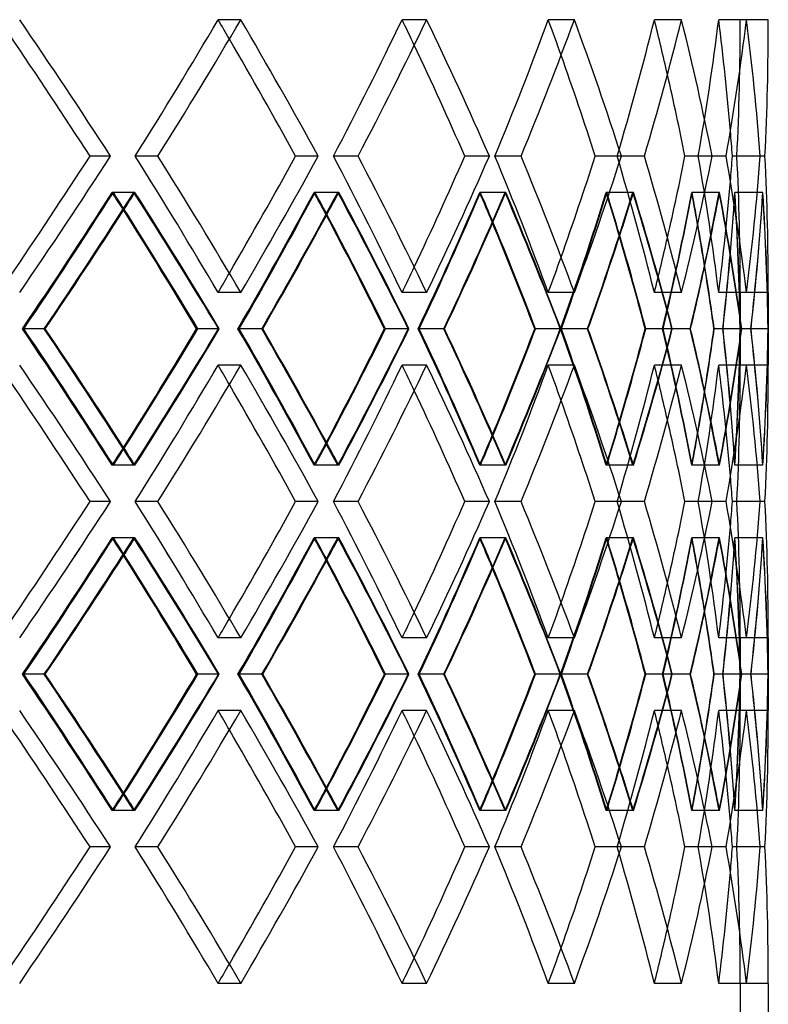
# Model space of a CAD drawing. Header units: millimetres. Extents: x -380 to 380, y -180 to 181.
# Tile 11 of 13: x 180 to 246, y -1 to 87. Entities that reach past the tile are written whole.
import ezdxf

# ---------------------------------------------------------------- set-up
doc = ezdxf.new("R2010")
doc.units = ezdxf.units.MM
doc.layers.add('HIDDEN', color=7, linetype='Continuous')
doc.layers.add('THICK', color=7, linetype='Continuous')

msp = doc.modelspace()

# ---------------------------------------------------------------- linework, layer by layer
at = {"layer": 'HIDDEN'}
for p, q in [((199.22, 86.769), (197.198, 86.769)), ((199.22, 86.769), (197.198, 86.769)), ((215.791, 86.769), (213.6, 86.769)), ((215.791, 86.769), (213.6, 86.769)), ((228.957, 86.769), (226.633, 86.769)), ((228.957, 86.769), (226.633, 86.769)), ((238.514, 86.769), (236.092, 86.769)), ((238.514, 86.769), (236.092, 86.769)), ((244.308, 86.769), (241.828, 86.769)), ((244.308, 86.769), (241.828, 86.769)), ((246.25, 86.769), (243.75, 86.769)), ((187.609, 74.617), (185.784, 74.617)), ((191.835, 74.617), (189.81, 74.617)), ((191.835, 74.617), (189.81, 74.617)), ((206.121, 74.617), (204.096, 74.617)), ((209.673, 74.617), (207.48, 74.617)), ((209.673, 74.617), (207.48, 74.617)), ((221.382, 74.617), (219.188, 74.617)), ((224.205, 74.617), (221.878, 74.617)), ((224.205, 74.617), (221.878, 74.617)), ((233.152, 74.617), (230.825, 74.617)), ((235.201, 74.617), (232.776, 74.617)), ((235.201, 74.617), (232.776, 74.617)), ((241.245, 74.617), (238.821, 74.617)), ((242.488, 74.617), (240.004, 74.617)), ((242.488, 74.617), (240.004, 74.617)), ((245.534, 74.617), (243.05, 74.617)), ((245.95, 74.617), (243.447, 74.617)), ((245.95, 74.617), (243.447, 74.617)), ((189.789, 71.386), (187.763, 71.386)), ((189.689, 71.386), (187.863, 71.386)), ((207.958, 71.386), (205.763, 71.386)), ((207.873, 71.386), (205.847, 71.386)), ((222.847, 71.386), (220.518, 71.386)), ((222.78, 71.386), (220.585, 71.386)), ((234.222, 71.386), (231.796, 71.386)), ((234.173, 71.386), (231.844, 71.386)), ((241.903, 71.386), (239.418, 71.386)), ((241.873, 71.386), (239.447, 71.386)), ((245.769, 71.386), (243.264, 71.386)), ((245.759, 71.386), (243.274, 71.386)), ((199.22, 62.464), (197.198, 62.464)), ((199.22, 62.464), (197.198, 62.464)), ((215.791, 62.464), (213.6, 62.464)), ((215.791, 62.464), (213.6, 62.464)), ((228.957, 62.464), (226.633, 62.464)), ((228.957, 62.464), (226.633, 62.464)), ((238.514, 62.464), (236.092, 62.464)), ((238.514, 62.464), (236.092, 62.464)), ((244.308, 62.464), (241.828, 62.464)), ((244.308, 62.464), (241.828, 62.464)), ((246.25, 62.464), (243.75, 62.464)), ((243.75, 62.464), (243.75, 56.002)), ((181.705, 59.233), (179.751, 59.233)), ((181.705, 59.233), (179.882, 59.233)), ((197.304, 59.233), (195.281, 59.233)), ((201.103, 59.233), (198.967, 59.233)), ((201.103, 59.233), (199.08, 59.233)), ((214.215, 59.233), (212.024, 59.233)), ((217.329, 59.233), (215.046, 59.233)), ((217.329, 59.233), (215.138, 59.233)), ((227.748, 59.233), (225.424, 59.233)), ((230.127, 59.233), (227.733, 59.233)), ((230.127, 59.233), (227.803, 59.233)), ((237.69, 59.233), (235.268, 59.233)), ((239.297, 59.233), (236.829, 59.233)), ((239.297, 59.233), (236.875, 59.233)), ((243.882, 59.233), (241.402, 59.233)), ((244.706, 59.233), (242.19, 59.233)), ((244.692, 59.233), (242.212, 59.233)), ((246.229, 59.233), (243.729, 59.233)), ((244.692, 59.233), (243.731, 59.233)), ((199.22, 56.002), (197.198, 56.002)), ((199.22, 56.002), (197.198, 56.002)), ((215.791, 56.002), (213.6, 56.002)), ((215.791, 56.002), (213.6, 56.002)), ((228.957, 56.002), (226.633, 56.002)), ((228.957, 56.002), (226.633, 56.002)), ((238.514, 56.002), (236.092, 56.002)), ((238.514, 56.002), (236.092, 56.002)), ((244.308, 56.002), (241.828, 56.002)), ((244.308, 56.002), (241.828, 56.002)), ((246.25, 56.002), (243.75, 56.002)), ((189.789, 47.081), (187.763, 47.081)), ((189.689, 47.081), (187.863, 47.081)), ((207.958, 47.081), (205.763, 47.081)), ((207.873, 47.081), (205.847, 47.081)), ((222.847, 47.081), (220.518, 47.081)), ((222.78, 47.081), (220.585, 47.081)), ((234.222, 47.081), (231.796, 47.081)), ((234.173, 47.081), (231.844, 47.081)), ((241.903, 47.081), (239.418, 47.081)), ((241.873, 47.081), (239.447, 47.081)), ((245.769, 47.081), (243.264, 47.081)), ((245.759, 47.081), (243.274, 47.081)), ((187.609, 43.85), (185.784, 43.85)), ((191.835, 43.85), (189.81, 43.85)), ((191.835, 43.85), (189.81, 43.85)), ((206.121, 43.85), (204.096, 43.85)), ((209.673, 43.85), (207.48, 43.85)), ((209.673, 43.85), (207.48, 43.85)), ((221.382, 43.85), (219.188, 43.85)), ((224.205, 43.85), (221.878, 43.85)), ((224.205, 43.85), (221.878, 43.85)), ((233.152, 43.85), (230.825, 43.85)), ((235.201, 43.85), (232.776, 43.85)), ((235.201, 43.85), (232.776, 43.85)), ((241.245, 43.85), (238.821, 43.85)), ((242.488, 43.85), (240.004, 43.85)), ((242.488, 43.85), (240.004, 43.85)), ((245.534, 43.85), (243.05, 43.85)), ((245.95, 43.85), (243.447, 43.85)), ((245.95, 43.85), (243.447, 43.85)), ((189.789, 40.619), (187.763, 40.619)), ((189.689, 40.619), (187.863, 40.619)), ((207.958, 40.619), (205.763, 40.619)), ((207.873, 40.619), (205.847, 40.619)), ((222.847, 40.619), (220.518, 40.619)), ((222.78, 40.619), (220.585, 40.619)), ((234.222, 40.619), (231.796, 40.619)), ((234.173, 40.619), (231.844, 40.619)), ((241.903, 40.619), (239.418, 40.619)), ((241.873, 40.619), (239.447, 40.619)), ((245.769, 40.619), (243.264, 40.619)), ((245.759, 40.619), (243.274, 40.619)), ((199.22, 31.698), (197.198, 31.698)), ((199.22, 31.698), (197.198, 31.698)), ((215.791, 31.698), (213.6, 31.698)), ((215.791, 31.698), (213.6, 31.698)), ((228.957, 31.698), (226.633, 31.698)), ((228.957, 31.698), (226.633, 31.698)), ((238.514, 31.698), (236.092, 31.698)), ((238.514, 31.698), (236.092, 31.698)), ((244.308, 31.698), (241.828, 31.698)), ((244.308, 31.698), (241.828, 31.698)), ((246.25, 31.698), (243.75, 31.698)), ((243.75, 31.698), (243.75, 25.236)), ((181.705, 28.467), (179.751, 28.467)), ((181.705, 28.467), (179.882, 28.467)), ((197.304, 28.467), (195.281, 28.467)), ((201.103, 28.467), (198.967, 28.467)), ((201.103, 28.467), (199.08, 28.467)), ((214.215, 28.467), (212.024, 28.467)), ((217.329, 28.467), (215.046, 28.467)), ((217.329, 28.467), (215.138, 28.467)), ((227.748, 28.467), (225.424, 28.467)), ((230.127, 28.467), (227.733, 28.467)), ((230.127, 28.467), (227.803, 28.467)), ((237.69, 28.467), (235.268, 28.467)), ((239.297, 28.467), (236.829, 28.467)), ((239.297, 28.467), (236.875, 28.467)), ((243.882, 28.467), (241.402, 28.467)), ((244.706, 28.467), (242.19, 28.467)), ((244.692, 28.467), (242.212, 28.467)), ((246.229, 28.467), (243.729, 28.467)), ((244.692, 28.467), (243.731, 28.467)), ((199.22, 25.236), (197.198, 25.236)), ((199.22, 25.236), (197.198, 25.236)), ((215.791, 25.236), (213.6, 25.236)), ((215.791, 25.236), (213.6, 25.236)), ((228.957, 25.236), (226.633, 25.236)), ((228.957, 25.236), (226.633, 25.236)), ((238.514, 25.236), (236.092, 25.236)), ((238.514, 25.236), (236.092, 25.236)), ((244.308, 25.236), (241.828, 25.236)), ((244.308, 25.236), (241.828, 25.236)), ((246.25, 25.236), (243.75, 25.236)), ((189.789, 16.314), (187.763, 16.314)), ((189.689, 16.314), (187.863, 16.314)), ((207.958, 16.314), (205.763, 16.314)), ((207.873, 16.314), (205.847, 16.314)), ((222.847, 16.314), (220.518, 16.314)), ((222.78, 16.314), (220.585, 16.314)), ((234.222, 16.314), (231.796, 16.314)), ((234.173, 16.314), (231.844, 16.314)), ((241.903, 16.314), (239.418, 16.314)), ((241.873, 16.314), (239.447, 16.314)), ((245.769, 16.314), (243.264, 16.314)), ((245.759, 16.314), (243.274, 16.314)), ((187.609, 13.083), (185.784, 13.083)), ((191.835, 13.083), (189.81, 13.083)), ((191.835, 13.083), (189.81, 13.083)), ((206.121, 13.083), (204.096, 13.083)), ((209.673, 13.083), (207.48, 13.083)), ((209.673, 13.083), (207.48, 13.083)), ((221.382, 13.083), (219.188, 13.083)), ((224.205, 13.083), (221.878, 13.083)), ((224.205, 13.083), (221.878, 13.083)), ((233.152, 13.083), (230.825, 13.083)), ((235.201, 13.083), (232.776, 13.083)), ((235.201, 13.083), (232.776, 13.083)), ((241.245, 13.083), (238.821, 13.083)), ((242.488, 13.083), (240.004, 13.083)), ((242.488, 13.083), (240.004, 13.083)), ((245.534, 13.083), (243.05, 13.083)), ((245.95, 13.083), (243.447, 13.083)), ((245.95, 13.083), (243.447, 13.083)), ((199.22, 0.931), (197.198, 0.931)), ((199.22, 0.931), (197.198, 0.931)), ((215.791, 0.931), (213.6, 0.931)), ((215.791, 0.931), (213.6, 0.931)), ((228.957, 0.931), (226.633, 0.931)), ((228.957, 0.931), (226.633, 0.931)), ((238.514, 0.931), (236.092, 0.931)), ((238.514, 0.931), (236.092, 0.931)), ((244.308, 0.931), (241.828, 0.931)), ((244.308, 0.931), (241.828, 0.931)), ((246.25, 0.931), (243.75, 0.931)), ((243.75, 0.931), (243.75, -2.8))]:
    msp.add_line(p, q, dxfattribs=at)
for centre, major_axis, ratio, start_param, end_param in [((0, 86.769), (-225.997, 225.997), 0.432739, -2.028572, -1.979203), ((0, 86.769), (-217.183, -217.183), 0.509525, 1.992159, 2.042035), ((0, 86.769), (217.183, 217.183), 0.509525, -1.149433, -1.099557), ((0, 86.769), (217.183, -217.183), 0.509525, 1.092499, 1.099557), ((0, 86.769), (-219.41, 219.41), 0.509525, -2.091404, -2.042035), ((0, 86.769), (-209.806, -209.806), 0.591398, 2.054991, 2.104867), ((0, 86.769), (209.806, 209.806), 0.591398, -1.086601, -1.036726), ((0, 86.769), (209.806, -209.806), 0.591398, 1.027397, 1.036726), ((0, 86.769), (-211.958, 211.958), 0.591398, -2.154236, -2.104867), ((0, 86.769), (-201.601, -201.601), 0.679599, 2.117823, 2.167699), ((0, 86.769), (201.601, 201.601), 0.679599, -1.02377, -0.973894), ((0, 86.769), (201.601, -201.601), 0.679599, 0.96094, 0.973894), ((0, 86.769), (-203.669, 203.669), 0.679599, -2.217068, -2.167699), ((0, 86.769), (-192.6, -192.6), 0.77568, 2.180655, 2.230531), ((0, 86.769), (192.6, 192.6), 0.77568, -0.960938, -0.911062), ((0, 86.769), (192.6, -192.6), 0.77568, 0.891084, 0.911062), ((0, 86.769), (-194.576, 194.576), 0.77568, -2.2799, -2.230531), ((0, 86.769), (-182.84, -182.84), 0.881619, 2.243487, 2.293363), ((0, 86.769), (182.84, 182.84), 0.881619, -0.898106, -0.84823), ((0, 86.769), (182.84, -182.84), 0.881619, 0.807592, 0.84823), ((0, 86.769), (243.75, 0), 1, -0.049876, 0), ((0, 86.769), (243.75, 0), 1, -0.049876, 0), ((0, 86.769), (-184.715, 184.715), 0.881619, -2.342732, -2.293363), ((0, 62.464), (-225.997, -225.997), 0.432739, 1.979203, 2.028572), ((0, 62.464), (-217.183, 217.183), 0.509525, -2.042035, -1.992159), ((0, 62.464), (217.183, -217.183), 0.509525, 1.099557, 1.149433), ((0, 62.464), (-219.41, -219.41), 0.509525, 2.042035, 2.091404), ((0, 62.464), (-209.806, 209.806), 0.591398, -2.104867, -2.054991), ((0, 62.464), (209.806, -209.806), 0.591398, 1.036726, 1.086601), ((0, 62.464), (-211.958, -211.958), 0.591398, 2.104867, 2.154236), ((0, 62.464), (-201.601, 201.601), 0.679599, -2.167699, -2.117823), ((0, 62.464), (201.601, -201.601), 0.679599, 0.973894, 1.02377), ((0, 62.464), (-203.669, -203.669), 0.679599, 2.167699, 2.217068), ((0, 62.464), (-192.6, 192.6), 0.77568, -2.230531, -2.180655), ((0, 62.464), (192.6, -192.6), 0.77568, 0.911062, 0.960938), ((0, 62.464), (-194.576, -194.576), 0.77568, 2.230531, 2.2799), ((0, 62.464), (-182.84, 182.84), 0.881619, -2.293363, -2.243487), ((0, 62.464), (182.84, -182.84), 0.881619, 0.84823, 0.898106), ((0, 62.464), (-243.75, 0), 1, 3.141593, 3.191468), ((0, 62.464), (-243.75, 0), 1, -3.141593, -3.091717), ((0, 62.464), (-184.715, -184.715), 0.881619, 2.293363, 2.342732), ((0, 62.464), (182.84, 182.84), 0.881619, -0.84823, -0.807592), ((0, 86.769), (-217.183, -217.183), 0.509525, 1.928827, 1.978882), ((0, 56.002), (223.703, 223.703), 0.432739, -1.149133, -1.099236), ((0, 56.002), (-217.183, 217.183), 0.509525, -1.985078, -1.978882), ((0, 86.769), (223.703, -223.703), 0.432739, 1.093359, 1.099236), ((0, 86.769), (-219.41, -219.41), 0.509525, 1.973067, 1.979524), ((0, 56.002), (-219.41, 219.41), 0.509525, -2.028913, -1.979524), ((0, 86.769), (-209.806, -209.806), 0.591398, 1.991659, 2.041714), ((0, 56.002), (217.183, 217.183), 0.509525, -1.086301, -1.036404), ((0, 56.002), (-209.806, 209.806), 0.591398, -2.04979, -2.041714), ((0, 86.769), (217.183, -217.183), 0.509525, 1.028644, 1.036404), ((0, 86.769), (-211.958, -211.958), 0.591398, 2.034036, 2.042356), ((0, 56.002), (-211.958, 211.958), 0.591398, -2.091745, -2.042356), ((0, 86.769), (-201.601, -201.601), 0.679599, 2.054491, 2.104546), ((0, 56.002), (209.806, 209.806), 0.591398, -1.023469, -0.973572), ((0, 56.002), (-201.601, 201.601), 0.679599, -2.115436, -2.104546), ((0, 86.769), (209.806, -209.806), 0.591398, 0.962993, 0.973572), ((0, 86.769), (-203.669, -203.669), 0.679599, 2.094077, 2.105188), ((0, 56.002), (-203.669, 203.669), 0.679599, -2.154577, -2.105188), ((0, 86.769), (-192.6, -192.6), 0.77568, 2.117323, 2.167378), ((0, 56.002), (201.601, 201.601), 0.679599, -0.960637, -0.910741), ((0, 56.002), (-192.6, 192.6), 0.77568, -2.183147, -2.167378), ((0, 86.769), (201.601, -201.601), 0.679599, 0.89527, 0.910741), ((0, 86.769), (-194.576, -194.576), 0.77568, 2.152068, 2.16802), ((0, 56.002), (-194.576, 194.576), 0.77568, -2.217409, -2.16802), ((0, 86.769), (-182.84, -182.84), 0.881619, 2.180155, 2.23021), ((0, 56.002), (192.6, 192.6), 0.77568, -0.897806, -0.847909), ((0, 56.002), (-182.84, 182.84), 0.881619, -2.257059, -2.23021), ((0, 86.769), (192.6, -192.6), 0.77568, 0.82131, 0.847909), ((0, 86.769), (-184.715, -184.715), 0.881619, 2.20389, 2.230852), ((0, 56.002), (-184.715, 184.715), 0.881619, -2.280241, -2.230852), ((0, 86.769), (243.75, 0), 1, -0.113208, -0.063153), ((0, 56.002), (182.84, 182.84), 0.881619, -0.834974, -0.785077), ((0, 56.002), (243.75, 0), 1, 0.013256, 0.063153), ((0, 86.769), (182.84, -182.84), 0.881619, 0.735022, 0.785077), ((0, 86.769), (0, -246.25), 1, 1.458743, 1.508285), ((0, 56.002), (0, 246.25), 1, -1.557675, -1.508285), ((0, 62.464), (192.6, 192.6), 0.77568, -0.911062, -0.891084), ((0, 62.464), (201.601, 201.601), 0.679599, -0.973894, -0.96094), ((0, 62.464), (217.183, 217.183), 0.509525, -1.099557, -1.092499), ((0, 62.464), (209.806, 209.806), 0.591398, -1.036726, -1.027397), ((0, 31.698), (-217.183, 217.183), 0.509525, -1.978882, -1.928827), ((0, 62.464), (223.703, -223.703), 0.432739, 1.099236, 1.149133), ((0, 62.464), (-219.41, -219.41), 0.509525, 1.979524, 2.028913), ((0, 31.698), (-209.806, 209.806), 0.591398, -2.041714, -1.991659), ((0, 62.464), (217.183, -217.183), 0.509525, 1.036404, 1.086301), ((0, 62.464), (-211.958, -211.958), 0.591398, 2.042356, 2.091745), ((0, 31.698), (-201.601, 201.601), 0.679599, -2.104546, -2.054491), ((0, 62.464), (209.806, -209.806), 0.591398, 0.973572, 1.023469), ((0, 62.464), (-203.669, -203.669), 0.679599, 2.105188, 2.154577), ((0, 31.698), (-192.6, 192.6), 0.77568, -2.167378, -2.117323), ((0, 62.464), (201.601, -201.601), 0.679599, 0.910741, 0.960637), ((0, 62.464), (-194.576, -194.576), 0.77568, 2.16802, 2.217409), ((0, 31.698), (-182.84, 182.84), 0.881619, -2.23021, -2.180155), ((0, 62.464), (192.6, -192.6), 0.77568, 0.847909, 0.897806), ((0, 62.464), (-184.715, -184.715), 0.881619, 2.230852, 2.280241), ((0, 31.698), (-243.75, 0), 1, -3.07844, -3.028385), ((0, 62.464), (182.84, -182.84), 0.881619, 0.785077, 0.834974), ((0, 62.464), (-243.75, 0), 1, 3.07844, 3.128336), ((0, 31.698), (182.84, 182.84), 0.881619, -0.785077, -0.735022), ((0, 31.698), (0, 246.25), 1, -1.508285, -1.458743), ((0, 62.464), (0, -246.25), 1, 1.508285, 1.557675), ((0, 56.002), (-225.997, 225.997), 0.432739, -2.028572, -1.979203), ((0, 56.002), (-217.183, -217.183), 0.509525, 1.992159, 2.042035), ((0, 56.002), (217.183, 217.183), 0.509525, -1.149433, -1.099557), ((0, 56.002), (217.183, -217.183), 0.509525, 1.092499, 1.099557), ((0, 56.002), (-219.41, 219.41), 0.509525, -2.091404, -2.042035), ((0, 56.002), (-209.806, -209.806), 0.591398, 2.054991, 2.104867), ((0, 56.002), (209.806, 209.806), 0.591398, -1.086601, -1.036726), ((0, 56.002), (209.806, -209.806), 0.591398, 1.027397, 1.036726), ((0, 56.002), (-211.958, 211.958), 0.591398, -2.154236, -2.104867), ((0, 56.002), (-201.601, -201.601), 0.679599, 2.117823, 2.167699), ((0, 56.002), (201.601, 201.601), 0.679599, -1.02377, -0.973894), ((0, 56.002), (201.601, -201.601), 0.679599, 0.96094, 0.973894), ((0, 56.002), (-203.669, 203.669), 0.679599, -2.217068, -2.167699), ((0, 56.002), (-192.6, -192.6), 0.77568, 2.180655, 2.230531), ((0, 56.002), (192.6, 192.6), 0.77568, -0.960938, -0.911062), ((0, 56.002), (192.6, -192.6), 0.77568, 0.891084, 0.911062), ((0, 56.002), (-194.576, 194.576), 0.77568, -2.2799, -2.230531), ((0, 56.002), (-182.84, -182.84), 0.881619, 2.243487, 2.293363), ((0, 56.002), (182.84, 182.84), 0.881619, -0.898106, -0.84823), ((0, 56.002), (182.84, -182.84), 0.881619, 0.807592, 0.84823), ((0, 56.002), (243.75, 0), 1, -0.049876, 0), ((0, 56.002), (243.75, 0), 1, -0.049876, 0), ((0, 56.002), (-184.715, 184.715), 0.881619, -2.342732, -2.293363), ((0, 62.464), (-182.84, -182.84), 0.881619, 2.23021, 2.257059), ((0, 31.698), (192.6, 192.6), 0.77568, -0.847909, -0.82131), ((0, 31.698), (-184.715, 184.715), 0.881619, -2.230852, -2.20389), ((0, 62.464), (-192.6, -192.6), 0.77568, 2.167378, 2.183147), ((0, 31.698), (-194.576, 194.576), 0.77568, -2.16802, -2.152068), ((0, 31.698), (201.601, 201.601), 0.679599, -0.910741, -0.89527), ((0, 31.698), (-211.958, 211.958), 0.591398, -2.042356, -2.034036), ((0, 62.464), (-201.601, -201.601), 0.679599, 2.104546, 2.115436), ((0, 31.698), (209.806, 209.806), 0.591398, -0.973572, -0.962993), ((0, 31.698), (-203.669, 203.669), 0.679599, -2.105188, -2.094077), ((0, 62.464), (-217.183, -217.183), 0.509525, 1.978882, 1.985078), ((0, 31.698), (223.703, 223.703), 0.432739, -1.099236, -1.093359), ((0, 31.698), (-219.41, 219.41), 0.509525, -1.979524, -1.973067), ((0, 62.464), (-209.806, -209.806), 0.591398, 2.041714, 2.04979), ((0, 31.698), (217.183, 217.183), 0.509525, -1.036404, -1.028644), ((0, 31.698), (-225.997, -225.997), 0.432739, 1.979203, 2.028572), ((0, 31.698), (-217.183, 217.183), 0.509525, -2.042035, -1.992159), ((0, 31.698), (217.183, -217.183), 0.509525, 1.099557, 1.149433), ((0, 31.698), (-219.41, -219.41), 0.509525, 2.042035, 2.091404), ((0, 31.698), (-209.806, 209.806), 0.591398, -2.104867, -2.054991), ((0, 31.698), (209.806, -209.806), 0.591398, 1.036726, 1.086601), ((0, 31.698), (-211.958, -211.958), 0.591398, 2.104867, 2.154236), ((0, 31.698), (-201.601, 201.601), 0.679599, -2.167699, -2.117823), ((0, 31.698), (201.601, -201.601), 0.679599, 0.973894, 1.02377), ((0, 31.698), (-203.669, -203.669), 0.679599, 2.167699, 2.217068), ((0, 31.698), (-192.6, 192.6), 0.77568, -2.230531, -2.180655), ((0, 31.698), (192.6, -192.6), 0.77568, 0.911062, 0.960938), ((0, 31.698), (-194.576, -194.576), 0.77568, 2.230531, 2.2799), ((0, 31.698), (-182.84, 182.84), 0.881619, -2.293363, -2.243487), ((0, 31.698), (182.84, -182.84), 0.881619, 0.84823, 0.898106), ((0, 31.698), (-243.75, 0), 1, 3.141593, 3.191468), ((0, 31.698), (-243.75, 0), 1, -3.141593, -3.091717), ((0, 31.698), (-184.715, -184.715), 0.881619, 2.293363, 2.342732), ((0, 31.698), (182.84, 182.84), 0.881619, -0.84823, -0.807592), ((0, 56.002), (-217.183, -217.183), 0.509525, 1.928827, 1.978882), ((0, 25.236), (223.703, 223.703), 0.432739, -1.149133, -1.099236), ((0, 25.236), (-217.183, 217.183), 0.509525, -1.985078, -1.978882), ((0, 56.002), (223.703, -223.703), 0.432739, 1.093359, 1.099236), ((0, 56.002), (-219.41, -219.41), 0.509525, 1.973067, 1.979524), ((0, 25.236), (-219.41, 219.41), 0.509525, -2.028913, -1.979524), ((0, 56.002), (-209.806, -209.806), 0.591398, 1.991659, 2.041714), ((0, 25.236), (217.183, 217.183), 0.509525, -1.086301, -1.036404), ((0, 25.236), (-209.806, 209.806), 0.591398, -2.04979, -2.041714), ((0, 56.002), (217.183, -217.183), 0.509525, 1.028644, 1.036404), ((0, 56.002), (-211.958, -211.958), 0.591398, 2.034036, 2.042356), ((0, 25.236), (-211.958, 211.958), 0.591398, -2.091745, -2.042356), ((0, 56.002), (-201.601, -201.601), 0.679599, 2.054491, 2.104546), ((0, 25.236), (209.806, 209.806), 0.591398, -1.023469, -0.973572), ((0, 25.236), (-201.601, 201.601), 0.679599, -2.115436, -2.104546), ((0, 56.002), (209.806, -209.806), 0.591398, 0.962993, 0.973572), ((0, 56.002), (-203.669, -203.669), 0.679599, 2.094077, 2.105188), ((0, 25.236), (-203.669, 203.669), 0.679599, -2.154577, -2.105188), ((0, 56.002), (-192.6, -192.6), 0.77568, 2.117323, 2.167378), ((0, 25.236), (201.601, 201.601), 0.679599, -0.960637, -0.910741), ((0, 25.236), (-192.6, 192.6), 0.77568, -2.183147, -2.167378), ((0, 56.002), (201.601, -201.601), 0.679599, 0.89527, 0.910741), ((0, 56.002), (-194.576, -194.576), 0.77568, 2.152068, 2.16802), ((0, 25.236), (-194.576, 194.576), 0.77568, -2.217409, -2.16802), ((0, 56.002), (-182.84, -182.84), 0.881619, 2.180155, 2.23021), ((0, 25.236), (192.6, 192.6), 0.77568, -0.897806, -0.847909), ((0, 25.236), (-182.84, 182.84), 0.881619, -2.257059, -2.23021), ((0, 56.002), (192.6, -192.6), 0.77568, 0.82131, 0.847909), ((0, 56.002), (-184.715, -184.715), 0.881619, 2.20389, 2.230852), ((0, 25.236), (-184.715, 184.715), 0.881619, -2.280241, -2.230852), ((0, 56.002), (243.75, 0), 1, -0.113208, -0.063153), ((0, 25.236), (182.84, 182.84), 0.881619, -0.834974, -0.785077), ((0, 25.236), (243.75, 0), 1, 0.013256, 0.063153), ((0, 56.002), (182.84, -182.84), 0.881619, 0.735022, 0.785077), ((0, 56.002), (0, -246.25), 1, 1.458743, 1.508285), ((0, 25.236), (0, 246.25), 1, -1.557675, -1.508285), ((0, 31.698), (192.6, 192.6), 0.77568, -0.911062, -0.891084), ((0, 31.698), (201.601, 201.601), 0.679599, -0.973894, -0.96094), ((0, 31.698), (217.183, 217.183), 0.509525, -1.099557, -1.092499), ((0, 31.698), (209.806, 209.806), 0.591398, -1.036726, -1.027397), ((0, 0.931), (-217.183, 217.183), 0.509525, -1.978882, -1.928827), ((0, 31.698), (223.703, -223.703), 0.432739, 1.099236, 1.149133), ((0, 31.698), (-219.41, -219.41), 0.509525, 1.979524, 2.028913), ((0, 0.931), (-209.806, 209.806), 0.591398, -2.041714, -1.991659), ((0, 31.698), (217.183, -217.183), 0.509525, 1.036404, 1.086301), ((0, 31.698), (-211.958, -211.958), 0.591398, 2.042356, 2.091745), ((0, 0.931), (-201.601, 201.601), 0.679599, -2.104546, -2.054491), ((0, 31.698), (209.806, -209.806), 0.591398, 0.973572, 1.023469), ((0, 31.698), (-203.669, -203.669), 0.679599, 2.105188, 2.154577), ((0, 0.931), (-192.6, 192.6), 0.77568, -2.167378, -2.117323), ((0, 31.698), (201.601, -201.601), 0.679599, 0.910741, 0.960637), ((0, 31.698), (-194.576, -194.576), 0.77568, 2.16802, 2.217409), ((0, 0.931), (-182.84, 182.84), 0.881619, -2.23021, -2.180155), ((0, 31.698), (192.6, -192.6), 0.77568, 0.847909, 0.897806), ((0, 31.698), (-184.715, -184.715), 0.881619, 2.230852, 2.280241), ((0, 0.931), (-243.75, 0), 1, -3.07844, -3.028385), ((0, 31.698), (182.84, -182.84), 0.881619, 0.785077, 0.834974), ((0, 31.698), (-243.75, 0), 1, 3.07844, 3.128336), ((0, 0.931), (182.84, 182.84), 0.881619, -0.785077, -0.735022), ((0, 0.931), (0, 246.25), 1, -1.508285, -1.458743), ((0, 31.698), (0, -246.25), 1, 1.508285, 1.557675), ((0, 25.236), (-225.997, 225.997), 0.432739, -2.028572, -1.979203), ((0, 25.236), (-217.183, -217.183), 0.509525, 1.992159, 2.042035), ((0, 25.236), (217.183, 217.183), 0.509525, -1.149433, -1.099557), ((0, 25.236), (217.183, -217.183), 0.509525, 1.092499, 1.099557), ((0, 25.236), (-219.41, 219.41), 0.509525, -2.091404, -2.042035), ((0, 25.236), (-209.806, -209.806), 0.591398, 2.054991, 2.104867), ((0, 25.236), (209.806, 209.806), 0.591398, -1.086601, -1.036726), ((0, 25.236), (209.806, -209.806), 0.591398, 1.027397, 1.036726), ((0, 25.236), (-211.958, 211.958), 0.591398, -2.154236, -2.104867), ((0, 25.236), (-201.601, -201.601), 0.679599, 2.117823, 2.167699), ((0, 25.236), (201.601, 201.601), 0.679599, -1.02377, -0.973894), ((0, 25.236), (201.601, -201.601), 0.679599, 0.96094, 0.973894), ((0, 25.236), (-203.669, 203.669), 0.679599, -2.217068, -2.167699), ((0, 25.236), (-192.6, -192.6), 0.77568, 2.180655, 2.230531), ((0, 25.236), (192.6, 192.6), 0.77568, -0.960938, -0.911062), ((0, 25.236), (192.6, -192.6), 0.77568, 0.891084, 0.911062), ((0, 25.236), (-194.576, 194.576), 0.77568, -2.2799, -2.230531), ((0, 25.236), (-182.84, -182.84), 0.881619, 2.243487, 2.293363), ((0, 25.236), (182.84, 182.84), 0.881619, -0.898106, -0.84823), ((0, 25.236), (182.84, -182.84), 0.881619, 0.807592, 0.84823), ((0, 25.236), (243.75, 0), 1, -0.049876, 0), ((0, 25.236), (243.75, 0), 1, -0.049876, 0), ((0, 25.236), (-184.715, 184.715), 0.881619, -2.342732, -2.293363), ((0, 31.698), (-182.84, -182.84), 0.881619, 2.23021, 2.257059), ((0, 0.931), (-184.715, 184.715), 0.881619, -2.230852, -2.20389), ((0, 0.931), (192.6, 192.6), 0.77568, -0.847909, -0.82131), ((0, 0.931), (-194.576, 194.576), 0.77568, -2.16802, -2.152068), ((0, 31.698), (-192.6, -192.6), 0.77568, 2.167378, 2.183147), ((0, 0.931), (201.601, 201.601), 0.679599, -0.910741, -0.89527), ((0, 31.698), (-201.601, -201.601), 0.679599, 2.104546, 2.115436), ((0, 0.931), (209.806, 209.806), 0.591398, -0.973572, -0.962993), ((0, 0.931), (-203.669, 203.669), 0.679599, -2.105188, -2.094077), ((0, 31.698), (-217.183, -217.183), 0.509525, 1.978882, 1.985078), ((0, 0.931), (223.703, 223.703), 0.432739, -1.099236, -1.093359), ((0, 0.931), (-219.41, 219.41), 0.509525, -1.979524, -1.973067), ((0, 31.698), (-209.806, -209.806), 0.591398, 2.041714, 2.04979), ((0, 0.931), (217.183, 217.183), 0.509525, -1.036404, -1.028644), ((0, 0.931), (-211.958, 211.958), 0.591398, -2.042356, -2.034036), ((0, 0.931), (-225.997, -225.997), 0.432739, 1.979203, 2.028572), ((0, 0.931), (-217.183, 217.183), 0.509525, -2.042035, -1.992159), ((0, 0.931), (217.183, -217.183), 0.509525, 1.099557, 1.149433), ((0, 0.931), (-219.41, -219.41), 0.509525, 2.042035, 2.091404), ((0, 0.931), (-209.806, 209.806), 0.591398, -2.104867, -2.054991), ((0, 0.931), (209.806, -209.806), 0.591398, 1.036726, 1.086601), ((0, 0.931), (-211.958, -211.958), 0.591398, 2.104867, 2.154236), ((0, 0.931), (-201.601, 201.601), 0.679599, -2.167699, -2.117823), ((0, 0.931), (201.601, -201.601), 0.679599, 0.973894, 1.02377), ((0, 0.931), (-203.669, -203.669), 0.679599, 2.167699, 2.217068), ((0, 0.931), (-192.6, 192.6), 0.77568, -2.230531, -2.180655), ((0, 0.931), (192.6, -192.6), 0.77568, 0.911062, 0.960938), ((0, 0.931), (-194.576, -194.576), 0.77568, 2.230531, 2.2799), ((0, 0.931), (-182.84, 182.84), 0.881619, -2.293363, -2.243487), ((0, 0.931), (182.84, -182.84), 0.881619, 0.84823, 0.898106), ((0, 0.931), (-243.75, 0), 1, 3.141593, 3.191468), ((0, 0.931), (-243.75, 0), 1, -3.141593, -3.091717), ((0, 0.931), (-184.715, -184.715), 0.881619, 2.293363, 2.342732), ((0, 0.931), (182.84, 182.84), 0.881619, -0.84823, -0.807592), ((0, 0.931), (192.6, 192.6), 0.77568, -0.911062, -0.891084), ((0, 0.931), (201.601, 201.601), 0.679599, -0.973894, -0.96094), ((0, 0.931), (217.183, 217.183), 0.509525, -1.099557, -1.092499), ((0, 0.931), (209.806, 209.806), 0.591398, -1.036726, -1.027397)]:
    msp.add_ellipse(centre, major_axis=major_axis, ratio=ratio, start_param=start_param, end_param=end_param, dxfattribs=at)
at = {"layer": 'THICK'}
for p, q in [((187.609, 74.617), (185.784, 74.617)), ((206.121, 74.617), (204.096, 74.617)), ((221.382, 74.617), (219.188, 74.617)), ((233.152, 74.617), (230.825, 74.617)), ((241.245, 74.617), (238.821, 74.617)), ((245.534, 74.617), (243.05, 74.617)), ((246.25, 62.464), (246.25, 56.002)), ((181.786, 59.233), (181.705, 59.233)), ((197.232, 59.233), (195.398, 59.233)), ((201.172, 59.233), (201.103, 59.233)), ((214.156, 59.233), (212.121, 59.233)), ((217.385, 59.233), (217.329, 59.233)), ((227.703, 59.233), (225.498, 59.233)), ((230.17, 59.233), (230.127, 59.233)), ((237.658, 59.233), (235.319, 59.233)), ((239.325, 59.233), (239.297, 59.233)), ((243.866, 59.233), (241.429, 59.233)), ((246.227, 59.233), (244.692, 59.233)), ((187.609, 43.85), (185.784, 43.85)), ((206.121, 43.85), (204.096, 43.85)), ((221.382, 43.85), (219.188, 43.85)), ((233.152, 43.85), (230.825, 43.85)), ((241.245, 43.85), (238.821, 43.85)), ((245.534, 43.85), (243.05, 43.85)), ((246.25, 31.698), (246.25, 25.236)), ((181.786, 28.467), (181.705, 28.467)), ((197.232, 28.467), (195.398, 28.467)), ((201.172, 28.467), (201.103, 28.467)), ((214.156, 28.467), (212.121, 28.467)), ((217.385, 28.467), (217.329, 28.467)), ((227.703, 28.467), (225.498, 28.467)), ((230.17, 28.467), (230.127, 28.467)), ((237.658, 28.467), (235.319, 28.467)), ((239.325, 28.467), (239.297, 28.467)), ((243.866, 28.467), (241.429, 28.467)), ((246.227, 28.467), (244.692, 28.467)), ((187.609, 13.083), (185.784, 13.083)), ((206.121, 13.083), (204.096, 13.083)), ((221.382, 13.083), (219.188, 13.083)), ((233.152, 13.083), (230.825, 13.083)), ((241.245, 13.083), (238.821, 13.083)), ((245.534, 13.083), (243.05, 13.083)), ((246.25, 0.931), (246.25, -7.8))]:
    msp.add_line(p, q, dxfattribs=at)
for centre, major_axis, ratio, start_param, end_param in [((0, 86.769), (225.997, -225.997), 0.432739, 1.11302, 1.162389), ((0, 86.769), (219.41, 219.41), 0.509525, -1.148926, -1.099557), ((0, 86.769), (219.41, -219.41), 0.509525, 1.050188, 1.099557), ((0, 86.769), (211.958, 211.958), 0.591398, -1.086095, -1.036726), ((0, 86.769), (211.958, -211.958), 0.591398, 0.987357, 1.036726), ((0, 86.769), (203.669, 203.669), 0.679599, -1.023263, -0.973894), ((0, 86.769), (203.669, -203.669), 0.679599, 0.924525, 0.973894), ((0, 86.769), (194.576, 194.576), 0.77568, -0.960431, -0.911062), ((0, 86.769), (194.576, -194.576), 0.77568, 0.861693, 0.911062), ((0, 86.769), (184.715, 184.715), 0.881619, -0.897599, -0.84823), ((0, 86.769), (184.715, -184.715), 0.881619, 0.798861, 0.84823), ((0, 86.769), (0, -246.25), 1, 1.521427, 1.570796), ((0, 86.769), (0, 246.25), 1, -1.620165, -1.570796), ((0, 86.769), (223.703, -223.703), 0.432739, 1.112513, 1.156928), ((0, 86.769), (217.183, -217.183), 0.509525, 1.049682, 1.092499), ((0, 86.769), (209.806, -209.806), 0.591398, 0.98685, 1.027397), ((0, 86.769), (201.601, -201.601), 0.679599, 0.924018, 0.96094), ((0, 86.769), (192.6, -192.6), 0.77568, 0.861186, 0.891084), ((0, 86.769), (182.84, -182.84), 0.881619, 0.798354, 0.807592), ((0, 62.464), (223.703, 223.703), 0.432739, -1.156928, -1.112513), ((0, 62.464), (225.997, 225.997), 0.432739, -1.162389, -1.11302), ((0, 62.464), (219.41, -219.41), 0.509525, 1.099557, 1.148926), ((0, 62.464), (217.183, 217.183), 0.509525, -1.092499, -1.049682), ((0, 62.464), (219.41, 219.41), 0.509525, -1.099557, -1.050188), ((0, 62.464), (211.958, -211.958), 0.591398, 1.036726, 1.086095), ((0, 62.464), (209.806, 209.806), 0.591398, -1.027397, -0.98685), ((0, 62.464), (211.958, 211.958), 0.591398, -1.036726, -0.987357), ((0, 62.464), (203.669, -203.669), 0.679599, 0.973894, 1.023263), ((0, 62.464), (201.601, 201.601), 0.679599, -0.96094, -0.924018), ((0, 62.464), (203.669, 203.669), 0.679599, -0.973894, -0.924525), ((0, 62.464), (194.576, -194.576), 0.77568, 0.911062, 0.960431), ((0, 62.464), (192.6, 192.6), 0.77568, -0.891084, -0.861186), ((0, 62.464), (194.576, 194.576), 0.77568, -0.911062, -0.861693), ((0, 62.464), (184.715, -184.715), 0.881619, 0.84823, 0.897599), ((0, 62.464), (182.84, 182.84), 0.881619, -0.807592, -0.798354), ((0, 62.464), (184.715, 184.715), 0.881619, -0.84823, -0.798861), ((0, 62.464), (0, 246.25), 1, -1.570796, -1.521427), ((0, 62.464), (0, -246.25), 1, 1.570796, 1.620165), ((0, 56.002), (225.997, 225.997), 0.432739, -1.149268, -1.099878), ((0, 86.769), (225.997, -225.997), 0.432739, 1.050336, 1.099878), ((0, 56.002), (219.41, 219.41), 0.509525, -1.086436, -1.037046), ((0, 86.769), (219.41, -219.41), 0.509525, 0.987504, 1.037046), ((0, 56.002), (211.958, 211.958), 0.591398, -1.023604, -0.974214), ((0, 86.769), (211.958, -211.958), 0.591398, 0.924672, 0.974214), ((0, 56.002), (203.669, 203.669), 0.679599, -0.960772, -0.911383), ((0, 86.769), (203.669, -203.669), 0.679599, 0.86184, 0.911383), ((0, 56.002), (194.576, 194.576), 0.77568, -0.89794, -0.848551), ((0, 86.769), (194.576, -194.576), 0.77568, 0.799008, 0.848551), ((0, 56.002), (184.715, 184.715), 0.881619, -0.835108, -0.785719), ((0, 86.769), (184.715, -184.715), 0.881619, 0.736176, 0.785719), ((0, 86.769), (-219.41, -219.41), 0.509525, 1.929981, 1.973067), ((0, 56.002), (-217.183, 217.183), 0.509525, -2.028779, -1.985078), ((0, 86.769), (223.703, -223.703), 0.432739, 1.049181, 1.093359), ((0, 86.769), (-211.958, -211.958), 0.591398, 1.992813, 2.034036), ((0, 56.002), (-209.806, 209.806), 0.591398, -2.091611, -2.04979), ((0, 86.769), (217.183, -217.183), 0.509525, 0.98635, 1.028644), ((0, 86.769), (-203.669, -203.669), 0.679599, 2.055645, 2.094077), ((0, 56.002), (-201.601, 201.601), 0.679599, -2.154443, -2.115436), ((0, 86.769), (209.806, -209.806), 0.591398, 0.923518, 0.962993), ((0, 56.002), (-192.6, 192.6), 0.77568, -2.217274, -2.183147), ((0, 86.769), (201.601, -201.601), 0.679599, 0.860686, 0.89527), ((0, 86.769), (-194.576, -194.576), 0.77568, 2.118477, 2.152068), ((0, 86.769), (192.6, -192.6), 0.77568, 0.797854, 0.82131), ((0, 86.769), (-184.715, -184.715), 0.881619, 2.181309, 2.20389), ((0, 56.002), (-182.84, 182.84), 0.881619, -2.280106, -2.257059), ((0, 62.464), (225.997, -225.997), 0.432739, 1.099878, 1.149268), ((0, 31.698), (-219.41, 219.41), 0.509525, -1.973067, -1.929981), ((0, 62.464), (-217.183, -217.183), 0.509525, 1.985078, 2.028779), ((0, 31.698), (223.703, 223.703), 0.432739, -1.093359, -1.049181), ((0, 31.698), (225.997, 225.997), 0.432739, -1.099878, -1.050336), ((0, 62.464), (219.41, -219.41), 0.509525, 1.037046, 1.086436), ((0, 31.698), (-211.958, 211.958), 0.591398, -2.034036, -1.992813), ((0, 62.464), (-209.806, -209.806), 0.591398, 2.04979, 2.091611), ((0, 31.698), (217.183, 217.183), 0.509525, -1.028644, -0.98635), ((0, 31.698), (219.41, 219.41), 0.509525, -1.037046, -0.987504), ((0, 62.464), (211.958, -211.958), 0.591398, 0.974214, 1.023604), ((0, 31.698), (-203.669, 203.669), 0.679599, -2.094077, -2.055645), ((0, 62.464), (-201.601, -201.601), 0.679599, 2.115436, 2.154443), ((0, 31.698), (209.806, 209.806), 0.591398, -0.962993, -0.923518), ((0, 31.698), (211.958, 211.958), 0.591398, -0.974214, -0.924672), ((0, 62.464), (203.669, -203.669), 0.679599, 0.911383, 0.960772), ((0, 31.698), (-194.576, 194.576), 0.77568, -2.152068, -2.118477), ((0, 62.464), (-192.6, -192.6), 0.77568, 2.183147, 2.217274), ((0, 31.698), (201.601, 201.601), 0.679599, -0.89527, -0.860686), ((0, 31.698), (203.669, 203.669), 0.679599, -0.911383, -0.86184), ((0, 62.464), (194.576, -194.576), 0.77568, 0.848551, 0.89794), ((0, 31.698), (-184.715, 184.715), 0.881619, -2.20389, -2.181309), ((0, 62.464), (-182.84, -182.84), 0.881619, 2.257059, 2.280106), ((0, 31.698), (192.6, 192.6), 0.77568, -0.82131, -0.797854), ((0, 31.698), (194.576, 194.576), 0.77568, -0.848551, -0.799008), ((0, 62.464), (184.715, -184.715), 0.881619, 0.785719, 0.835108), ((0, 31.698), (184.715, 184.715), 0.881619, -0.785719, -0.736176), ((0, 56.002), (225.997, -225.997), 0.432739, 1.11302, 1.162389), ((0, 56.002), (219.41, 219.41), 0.509525, -1.148926, -1.099557), ((0, 56.002), (219.41, -219.41), 0.509525, 1.050188, 1.099557), ((0, 56.002), (211.958, 211.958), 0.591398, -1.086095, -1.036726), ((0, 56.002), (211.958, -211.958), 0.591398, 0.987357, 1.036726), ((0, 56.002), (203.669, 203.669), 0.679599, -1.023263, -0.973894), ((0, 56.002), (203.669, -203.669), 0.679599, 0.924525, 0.973894), ((0, 56.002), (194.576, 194.576), 0.77568, -0.960431, -0.911062), ((0, 56.002), (194.576, -194.576), 0.77568, 0.861693, 0.911062), ((0, 56.002), (184.715, 184.715), 0.881619, -0.897599, -0.84823), ((0, 56.002), (184.715, -184.715), 0.881619, 0.798861, 0.84823), ((0, 56.002), (0, -246.25), 1, 1.521427, 1.570796), ((0, 56.002), (0, 246.25), 1, -1.620165, -1.570796), ((0, 56.002), (223.703, -223.703), 0.432739, 1.112513, 1.156928), ((0, 56.002), (217.183, -217.183), 0.509525, 1.049682, 1.092499), ((0, 56.002), (209.806, -209.806), 0.591398, 0.98685, 1.027397), ((0, 56.002), (201.601, -201.601), 0.679599, 0.924018, 0.96094), ((0, 56.002), (192.6, -192.6), 0.77568, 0.861186, 0.891084), ((0, 56.002), (182.84, -182.84), 0.881619, 0.798354, 0.807592), ((0, 31.698), (223.703, 223.703), 0.432739, -1.156928, -1.112513), ((0, 31.698), (225.997, 225.997), 0.432739, -1.162389, -1.11302), ((0, 31.698), (219.41, -219.41), 0.509525, 1.099557, 1.148926), ((0, 31.698), (217.183, 217.183), 0.509525, -1.092499, -1.049682), ((0, 31.698), (219.41, 219.41), 0.509525, -1.099557, -1.050188), ((0, 31.698), (211.958, -211.958), 0.591398, 1.036726, 1.086095), ((0, 31.698), (209.806, 209.806), 0.591398, -1.027397, -0.98685), ((0, 31.698), (211.958, 211.958), 0.591398, -1.036726, -0.987357), ((0, 31.698), (203.669, -203.669), 0.679599, 0.973894, 1.023263), ((0, 31.698), (201.601, 201.601), 0.679599, -0.96094, -0.924018), ((0, 31.698), (203.669, 203.669), 0.679599, -0.973894, -0.924525), ((0, 31.698), (194.576, -194.576), 0.77568, 0.911062, 0.960431), ((0, 31.698), (192.6, 192.6), 0.77568, -0.891084, -0.861186), ((0, 31.698), (194.576, 194.576), 0.77568, -0.911062, -0.861693), ((0, 31.698), (184.715, -184.715), 0.881619, 0.84823, 0.897599), ((0, 31.698), (182.84, 182.84), 0.881619, -0.807592, -0.798354), ((0, 31.698), (184.715, 184.715), 0.881619, -0.84823, -0.798861), ((0, 31.698), (0, 246.25), 1, -1.570796, -1.521427), ((0, 31.698), (0, -246.25), 1, 1.570796, 1.620165), ((0, 25.236), (225.997, 225.997), 0.432739, -1.149268, -1.099878), ((0, 56.002), (225.997, -225.997), 0.432739, 1.050336, 1.099878), ((0, 25.236), (219.41, 219.41), 0.509525, -1.086436, -1.037046), ((0, 56.002), (219.41, -219.41), 0.509525, 0.987504, 1.037046), ((0, 25.236), (211.958, 211.958), 0.591398, -1.023604, -0.974214), ((0, 56.002), (211.958, -211.958), 0.591398, 0.924672, 0.974214), ((0, 25.236), (203.669, 203.669), 0.679599, -0.960772, -0.911383), ((0, 56.002), (203.669, -203.669), 0.679599, 0.86184, 0.911383), ((0, 25.236), (194.576, 194.576), 0.77568, -0.89794, -0.848551), ((0, 56.002), (194.576, -194.576), 0.77568, 0.799008, 0.848551), ((0, 25.236), (184.715, 184.715), 0.881619, -0.835108, -0.785719), ((0, 56.002), (184.715, -184.715), 0.881619, 0.736176, 0.785719), ((0, 56.002), (-219.41, -219.41), 0.509525, 1.929981, 1.973067), ((0, 25.236), (-217.183, 217.183), 0.509525, -2.028779, -1.985078), ((0, 56.002), (223.703, -223.703), 0.432739, 1.049181, 1.093359), ((0, 25.236), (-209.806, 209.806), 0.591398, -2.091611, -2.04979), ((0, 56.002), (217.183, -217.183), 0.509525, 0.98635, 1.028644), ((0, 56.002), (-211.958, -211.958), 0.591398, 1.992813, 2.034036), ((0, 56.002), (-203.669, -203.669), 0.679599, 2.055645, 2.094077), ((0, 25.236), (-201.601, 201.601), 0.679599, -2.154443, -2.115436), ((0, 56.002), (209.806, -209.806), 0.591398, 0.923518, 0.962993), ((0, 56.002), (201.601, -201.601), 0.679599, 0.860686, 0.89527), ((0, 56.002), (-194.576, -194.576), 0.77568, 2.118477, 2.152068), ((0, 25.236), (-192.6, 192.6), 0.77568, -2.217274, -2.183147), ((0, 56.002), (-184.715, -184.715), 0.881619, 2.181309, 2.20389), ((0, 25.236), (-182.84, 182.84), 0.881619, -2.280106, -2.257059), ((0, 56.002), (192.6, -192.6), 0.77568, 0.797854, 0.82131), ((0, 31.698), (225.997, -225.997), 0.432739, 1.099878, 1.149268), ((0, 0.931), (-219.41, 219.41), 0.509525, -1.973067, -1.929981), ((0, 31.698), (-217.183, -217.183), 0.509525, 1.985078, 2.028779), ((0, 0.931), (223.703, 223.703), 0.432739, -1.093359, -1.049181), ((0, 0.931), (225.997, 225.997), 0.432739, -1.099878, -1.050336), ((0, 31.698), (219.41, -219.41), 0.509525, 1.037046, 1.086436), ((0, 0.931), (-211.958, 211.958), 0.591398, -2.034036, -1.992813), ((0, 31.698), (-209.806, -209.806), 0.591398, 2.04979, 2.091611), ((0, 0.931), (217.183, 217.183), 0.509525, -1.028644, -0.98635), ((0, 0.931), (219.41, 219.41), 0.509525, -1.037046, -0.987504), ((0, 31.698), (211.958, -211.958), 0.591398, 0.974214, 1.023604), ((0, 0.931), (-203.669, 203.669), 0.679599, -2.094077, -2.055645), ((0, 31.698), (-201.601, -201.601), 0.679599, 2.115436, 2.154443), ((0, 0.931), (209.806, 209.806), 0.591398, -0.962993, -0.923518), ((0, 0.931), (211.958, 211.958), 0.591398, -0.974214, -0.924672), ((0, 31.698), (203.669, -203.669), 0.679599, 0.911383, 0.960772), ((0, 0.931), (-194.576, 194.576), 0.77568, -2.152068, -2.118477), ((0, 31.698), (-192.6, -192.6), 0.77568, 2.183147, 2.217274), ((0, 0.931), (201.601, 201.601), 0.679599, -0.89527, -0.860686), ((0, 0.931), (203.669, 203.669), 0.679599, -0.911383, -0.86184), ((0, 31.698), (194.576, -194.576), 0.77568, 0.848551, 0.89794), ((0, 0.931), (-184.715, 184.715), 0.881619, -2.20389, -2.181309), ((0, 31.698), (-182.84, -182.84), 0.881619, 2.257059, 2.280106), ((0, 0.931), (192.6, 192.6), 0.77568, -0.82131, -0.797854), ((0, 0.931), (194.576, 194.576), 0.77568, -0.848551, -0.799008), ((0, 31.698), (184.715, -184.715), 0.881619, 0.785719, 0.835108), ((0, 0.931), (184.715, 184.715), 0.881619, -0.785719, -0.736176), ((0, 25.236), (225.997, -225.997), 0.432739, 1.11302, 1.162389), ((0, 25.236), (219.41, 219.41), 0.509525, -1.148926, -1.099557), ((0, 25.236), (219.41, -219.41), 0.509525, 1.050188, 1.099557), ((0, 25.236), (211.958, 211.958), 0.591398, -1.086095, -1.036726), ((0, 25.236), (211.958, -211.958), 0.591398, 0.987357, 1.036726), ((0, 25.236), (203.669, 203.669), 0.679599, -1.023263, -0.973894), ((0, 25.236), (203.669, -203.669), 0.679599, 0.924525, 0.973894), ((0, 25.236), (194.576, 194.576), 0.77568, -0.960431, -0.911062), ((0, 25.236), (194.576, -194.576), 0.77568, 0.861693, 0.911062), ((0, 25.236), (184.715, 184.715), 0.881619, -0.897599, -0.84823), ((0, 25.236), (184.715, -184.715), 0.881619, 0.798861, 0.84823), ((0, 25.236), (0, -246.25), 1, 1.521427, 1.570796), ((0, 25.236), (0, 246.25), 1, -1.620165, -1.570796), ((0, 25.236), (223.703, -223.703), 0.432739, 1.112513, 1.156928), ((0, 25.236), (217.183, -217.183), 0.509525, 1.049682, 1.092499), ((0, 25.236), (209.806, -209.806), 0.591398, 0.98685, 1.027397), ((0, 25.236), (201.601, -201.601), 0.679599, 0.924018, 0.96094), ((0, 25.236), (192.6, -192.6), 0.77568, 0.861186, 0.891084), ((0, 25.236), (182.84, -182.84), 0.881619, 0.798354, 0.807592), ((0, 0.931), (223.703, 223.703), 0.432739, -1.156928, -1.112513), ((0, 0.931), (225.997, 225.997), 0.432739, -1.162389, -1.11302), ((0, 0.931), (219.41, -219.41), 0.509525, 1.099557, 1.148926), ((0, 0.931), (217.183, 217.183), 0.509525, -1.092499, -1.049682), ((0, 0.931), (219.41, 219.41), 0.509525, -1.099557, -1.050188), ((0, 0.931), (211.958, -211.958), 0.591398, 1.036726, 1.086095), ((0, 0.931), (209.806, 209.806), 0.591398, -1.027397, -0.98685), ((0, 0.931), (211.958, 211.958), 0.591398, -1.036726, -0.987357), ((0, 0.931), (203.669, -203.669), 0.679599, 0.973894, 1.023263), ((0, 0.931), (201.601, 201.601), 0.679599, -0.96094, -0.924018), ((0, 0.931), (203.669, 203.669), 0.679599, -0.973894, -0.924525), ((0, 0.931), (194.576, -194.576), 0.77568, 0.911062, 0.960431), ((0, 0.931), (192.6, 192.6), 0.77568, -0.891084, -0.861186), ((0, 0.931), (194.576, 194.576), 0.77568, -0.911062, -0.861693), ((0, 0.931), (184.715, -184.715), 0.881619, 0.84823, 0.897599), ((0, 0.931), (182.84, 182.84), 0.881619, -0.807592, -0.798354), ((0, 0.931), (184.715, 184.715), 0.881619, -0.84823, -0.798861), ((0, 0.931), (0, 246.25), 1, -1.570796, -1.521427), ((0, 0.931), (0, -246.25), 1, 1.570796, 1.620165)]:
    msp.add_ellipse(centre, major_axis=major_axis, ratio=ratio, start_param=start_param, end_param=end_param, dxfattribs=at)

doc.saveas('drawing.dxf')
